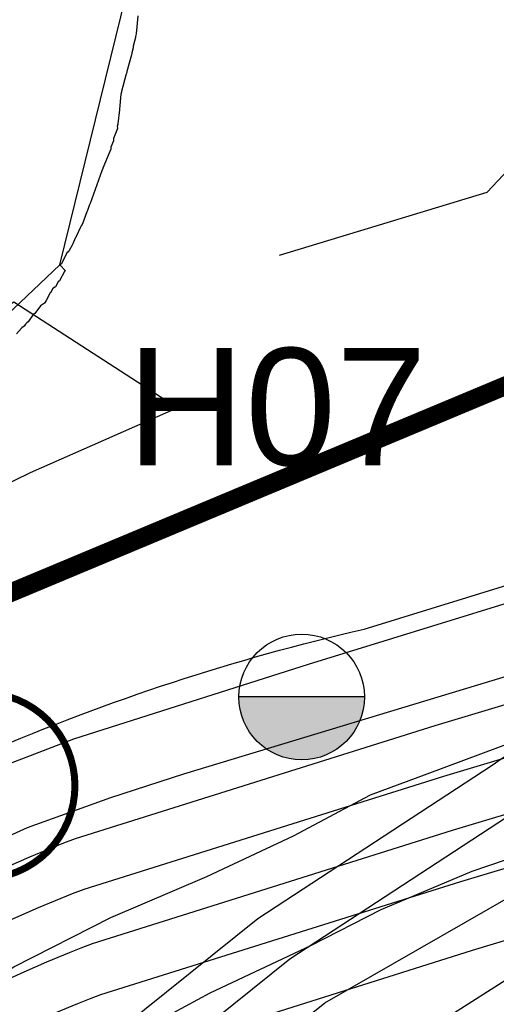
# Model space of a CAD drawing. Extents: x 158343 to 162498, y 431347 to 434500.
# Tile 97 of 220: x 159534 to 159560, y 433827 to 433879. Entities that reach past the tile are written whole.
import ezdxf

# ---------------------------------------------------------------- set-up
doc = ezdxf.new("R2010")
doc.units = 0
doc.header["$LTSCALE"] = 10
doc.header["$MEASUREMENT"] = 0
for name, color, linetype in [('000_arcering', 8, 'CONTINUOUS'), ('1.1-ALGEMEEN_VERKLARING', 7, 'CONTINUOUS'), ('bestaand 008m', 8, 'CONTINUOUS'), ('bestaand 009m', 8, 'CONTINUOUS'), ('bestaand 010m', 8, 'CONTINUOUS'), ('bestaand 011m', 8, 'CONTINUOUS'), ('bestaand 012m', 8, 'CONTINUOUS'), ('bestaande dijk', 8, 'CONTINUOUS'), ('BORING-MWH-ASFALT', 7, 'CONTINUOUS'), ('def. con-hoogtelijn (index)', 8, 'CONTINUOUS'), ('nieuw009m', 8, 'CONTINUOUS'), ('nieuw010m', 8, 'CONTINUOUS'), ('nieuw011m', 8, 'CONTINUOUS'), ('nieuw012m', 8, 'CONTINUOUS')]:
    doc.layers.add(name, color=color, linetype=linetype)
doc.layers.add('000_onzichtbaar', color=8, linetype='CONTINUOUS', plot=False)
doc.layers.add('MEET', color=6, linetype='CONTINUOUS', plot=False)
doc.styles.get("Standard").update_dxf_attribs({"font": 'arial.ttf'})

# ---------------------------------------------------------------- blocks, each defined once
blk = doc.blocks.new('bestaande hoogtelijnen')
at = {"layer": 'def. con-hoogtelijn (index)'}
for p, q in [((-127.432, -187.114), (-127.502, -187.89)), ((-127.432, -187.114), (-127.502, -187.89)), ((-127.432, -187.114), (-127.502, -187.89)), ((-127.502, -187.912), (-127.514, -188.003)), ((-127.502, -187.912), (-127.514, -188.003)), ((-127.502, -187.912), (-127.514, -188.003)), ((-127.502, -187.89), (-127.502, -187.912)), ((-127.502, -187.89), (-127.502, -187.912)), ((-127.502, -187.89), (-127.502, -187.912)), ((-127.548, -188.253), (-127.681, -188.729)), ((-127.548, -188.253), (-127.681, -188.729)), ((-127.548, -188.253), (-127.681, -188.729)), ((-127.511, -188.072), (-127.548, -188.211)), ((-127.511, -188.072), (-127.548, -188.211)), ((-127.511, -188.072), (-127.548, -188.211)), ((-127.548, -188.211), (-127.548, -188.253)), ((-127.548, -188.211), (-127.548, -188.253)), ((-127.548, -188.211), (-127.548, -188.253)), ((-127.514, -188.003), (-127.511, -188.072)), ((-127.514, -188.003), (-127.511, -188.072)), ((-127.514, -188.003), (-127.511, -188.072)), ((-127.681, -188.806), (-127.751, -189.078)), ((-127.681, -188.806), (-127.751, -189.078)), ((-127.681, -188.806), (-127.751, -189.078)), ((-127.681, -188.729), (-127.681, -188.806)), ((-127.681, -188.729), (-127.681, -188.806)), ((-127.681, -188.729), (-127.681, -188.806)), ((-127.763, -189.192), (-128.011, -190.078)), ((-127.763, -189.192), (-128.011, -190.078)), ((-127.763, -189.192), (-128.011, -190.078)), ((-127.752, -189.095), (-127.763, -189.192)), ((-127.752, -189.095), (-127.763, -189.192)), ((-127.752, -189.095), (-127.763, -189.192)), ((-127.751, -189.078), (-127.752, -189.095)), ((-127.751, -189.078), (-127.752, -189.095)), ((-127.751, -189.078), (-127.752, -189.095)), ((-128.011, -190.078), (-128.014, -190.1)), ((-128.011, -190.078), (-128.014, -190.1)), ((-128.011, -190.078), (-128.014, -190.1)), ((-128.065, -190.266), (-128.29, -191.15)), ((-128.065, -190.266), (-128.29, -191.15)), ((-128.065, -190.266), (-128.29, -191.15)), ((-128.046, -190.212), (-128.065, -190.266)), ((-128.046, -190.212), (-128.065, -190.266)), ((-128.046, -190.212), (-128.065, -190.266)), ((-128.036, -190.181), (-128.046, -190.212)), ((-128.036, -190.181), (-128.046, -190.212)), ((-128.036, -190.181), (-128.046, -190.212)), ((-128.014, -190.1), (-128.036, -190.181)), ((-128.014, -190.1), (-128.036, -190.181)), ((-128.014, -190.1), (-128.036, -190.181)), ((-128.324, -191.276), (-128.405, -192.078)), ((-128.324, -191.276), (-128.405, -192.078)), ((-128.324, -191.276), (-128.405, -192.078)), ((-128.307, -191.233), (-128.324, -191.276)), ((-128.307, -191.233), (-128.324, -191.276)), ((-128.307, -191.233), (-128.324, -191.276)), ((-128.299, -191.172), (-128.307, -191.233)), ((-128.299, -191.172), (-128.307, -191.233)), ((-128.299, -191.172), (-128.307, -191.233)), ((-128.29, -191.15), (-128.299, -191.172)), ((-128.29, -191.15), (-128.299, -191.172)), ((-128.29, -191.15), (-128.299, -191.172)), ((-128.412, -192.124), (-128.5, -192.867)), ((-128.412, -192.124), (-128.5, -192.867)), ((-128.412, -192.124), (-128.5, -192.867)), ((-128.408, -192.098), (-128.412, -192.124)), ((-128.408, -192.098), (-128.412, -192.124)), ((-128.408, -192.098), (-128.412, -192.124)), ((-128.405, -192.078), (-128.408, -192.098)), ((-128.405, -192.078), (-128.408, -192.098)), ((-128.405, -192.078), (-128.408, -192.098)), ((-128.519, -193.116), (-128.731, -193.653)), ((-128.519, -193.116), (-128.731, -193.653)), ((-128.519, -193.116), (-128.731, -193.653)), ((-128.5, -192.889), (-128.52, -193.003)), ((-128.5, -192.889), (-128.52, -193.003)), ((-128.5, -192.889), (-128.52, -193.003)), ((-128.52, -193.003), (-128.518, -193.079)), ((-128.52, -193.003), (-128.518, -193.079)), ((-128.52, -193.003), (-128.518, -193.079)), ((-128.518, -193.079), (-128.519, -193.116)), ((-128.518, -193.079), (-128.519, -193.116)), ((-128.518, -193.079), (-128.519, -193.116)), ((-128.5, -192.867), (-128.5, -192.889)), ((-128.5, -192.867), (-128.5, -192.889)), ((-128.5, -192.867), (-128.5, -192.889)), ((-128.732, -193.766), (-128.863, -194.11)), ((-128.732, -193.766), (-128.863, -194.11)), ((-128.732, -193.766), (-128.863, -194.11)), ((-128.73, -193.742), (-128.732, -193.766)), ((-128.73, -193.742), (-128.732, -193.766)), ((-128.73, -193.742), (-128.732, -193.766)), ((-128.731, -193.653), (-128.73, -193.742)), ((-128.731, -193.653), (-128.73, -193.742)), ((-128.731, -193.653), (-128.73, -193.742)), ((-128.874, -194.215), (-128.918, -194.345)), ((-128.874, -194.215), (-128.918, -194.345)), ((-128.874, -194.215), (-128.918, -194.345)), ((-128.863, -194.11), (-128.874, -194.215)), ((-128.863, -194.11), (-128.874, -194.215)), ((-128.863, -194.11), (-128.874, -194.215)), ((-108.768, -196.507), (-106.633, -194.225)), ((-108.768, -196.507), (-106.633, -194.225)), ((-108.768, -196.507), (-106.633, -194.225)), ((-128.918, -194.345), (-129.288, -195.223)), ((-128.918, -194.345), (-129.288, -195.223)), ((-128.918, -194.345), (-129.288, -195.223)), ((-129.297, -195.249), (-129.353, -195.373)), ((-129.297, -195.249), (-129.353, -195.373)), ((-129.297, -195.249), (-129.353, -195.373)), ((-129.288, -195.223), (-129.297, -195.249)), ((-129.288, -195.223), (-129.297, -195.249)), ((-129.288, -195.223), (-129.297, -195.249)), ((-129.355, -195.377), (-129.966, -197.107)), ((-129.355, -195.377), (-129.966, -197.107)), ((-129.355, -195.377), (-129.966, -197.107)), ((-129.354, -195.375), (-129.355, -195.377)), ((-129.354, -195.375), (-129.355, -195.377)), ((-129.354, -195.375), (-129.355, -195.377)), ((-129.353, -195.373), (-129.354, -195.375)), ((-129.353, -195.373), (-129.354, -195.375)), ((-129.353, -195.373), (-129.354, -195.375)), ((-119.852, -199.872), (-108.768, -196.507)), ((-119.852, -199.872), (-108.768, -196.507)), ((-119.852, -199.872), (-108.768, -196.507)), ((-130.039, -197.271), (-130.119, -197.482)), ((-130.039, -197.271), (-130.119, -197.482)), ((-130.039, -197.271), (-130.119, -197.482)), ((-130.019, -197.229), (-130.039, -197.271)), ((-130.019, -197.229), (-130.039, -197.271)), ((-130.019, -197.229), (-130.039, -197.271)), ((-130.001, -197.188), (-130.019, -197.229)), ((-130.001, -197.188), (-130.019, -197.229)), ((-130.001, -197.188), (-130.019, -197.229)), ((-129.966, -197.107), (-130.001, -197.188)), ((-129.966, -197.107), (-130.001, -197.188)), ((-129.966, -197.107), (-130.001, -197.188)), ((-130.157, -197.566), (-130.368, -198.138)), ((-130.157, -197.566), (-130.368, -198.138)), ((-130.157, -197.566), (-130.368, -198.138)), ((-130.119, -197.482), (-130.157, -197.566)), ((-130.119, -197.482), (-130.157, -197.566)), ((-130.119, -197.482), (-130.157, -197.566)), ((-130.479, -198.377), (-130.72, -198.878)), ((-130.479, -198.377), (-130.72, -198.878)), ((-130.479, -198.377), (-130.72, -198.878)), ((-130.448, -198.31), (-130.479, -198.377)), ((-130.448, -198.31), (-130.479, -198.377)), ((-130.448, -198.31), (-130.479, -198.377)), ((-130.405, -198.234), (-130.448, -198.31)), ((-130.405, -198.234), (-130.448, -198.31)), ((-130.405, -198.234), (-130.448, -198.31)), ((-130.37, -198.142), (-130.405, -198.234)), ((-130.37, -198.142), (-130.405, -198.234)), ((-130.37, -198.142), (-130.405, -198.234)), ((-130.368, -198.138), (-130.37, -198.142)), ((-130.368, -198.138), (-130.37, -198.142)), ((-130.368, -198.138), (-130.37, -198.142)), ((-130.765, -198.959), (-130.904, -199.266)), ((-130.765, -198.959), (-130.904, -199.266)), ((-130.765, -198.959), (-130.904, -199.266)), ((-130.744, -198.924), (-130.765, -198.959)), ((-130.744, -198.924), (-130.765, -198.959)), ((-130.744, -198.924), (-130.765, -198.959)), ((-130.72, -198.878), (-130.744, -198.924)), ((-130.72, -198.878), (-130.744, -198.924)), ((-130.72, -198.878), (-130.744, -198.924)), ((-130.939, -199.335), (-131.085, -199.618)), ((-130.939, -199.335), (-131.085, -199.618)), ((-130.939, -199.335), (-131.085, -199.618)), ((-130.904, -199.266), (-130.939, -199.335)), ((-130.904, -199.266), (-130.939, -199.335)), ((-130.904, -199.266), (-130.939, -199.335)), ((-131.222, -199.751), (-131.509, -200.34)), ((-131.222, -199.751), (-131.509, -200.34)), ((-131.222, -199.751), (-131.509, -200.34)), ((-131.153, -199.695), (-131.222, -199.751)), ((-131.153, -199.695), (-131.222, -199.751)), ((-131.153, -199.695), (-131.222, -199.751)), ((-131.085, -199.618), (-131.153, -199.695)), ((-131.085, -199.618), (-131.153, -199.695)), ((-131.085, -199.618), (-131.153, -199.695)), ((-119.852, -199.872), (-119.852, -199.872)), ((-119.852, -199.872), (-119.852, -199.872)), ((-119.852, -199.872), (-119.852, -199.872)), ((-131.59, -200.383), (-131.592, -200.388)), ((-131.59, -200.383), (-131.592, -200.388)), ((-131.59, -200.383), (-131.592, -200.388)), ((-131.592, -200.388), (-131.281, -200.715)), ((-131.592, -200.388), (-131.281, -200.715)), ((-131.592, -200.388), (-131.281, -200.715)), ((-131.509, -200.34), (-131.59, -200.383)), ((-131.509, -200.34), (-131.59, -200.383)), ((-131.509, -200.34), (-131.59, -200.383)), ((-131.337, -200.744), (-131.603, -201.232)), ((-131.337, -200.744), (-131.603, -201.232)), ((-131.337, -200.744), (-131.603, -201.232)), ((-131.281, -200.715), (-131.337, -200.744)), ((-131.281, -200.715), (-131.337, -200.744)), ((-131.281, -200.715), (-131.337, -200.744)), ((-131.958, -201.648), (-132.095, -201.873)), ((-131.958, -201.648), (-132.095, -201.873)), ((-131.958, -201.648), (-132.095, -201.873)), ((-131.826, -201.563), (-131.958, -201.648)), ((-131.826, -201.563), (-131.958, -201.648)), ((-131.826, -201.563), (-131.958, -201.648)), ((-131.687, -201.286), (-131.826, -201.563)), ((-131.687, -201.286), (-131.826, -201.563)), ((-131.687, -201.286), (-131.826, -201.563)), ((-131.603, -201.232), (-131.687, -201.286)), ((-131.603, -201.232), (-131.687, -201.286)), ((-131.603, -201.232), (-131.687, -201.286)), ((-132.101, -201.876), (-132.325, -202.284)), ((-132.101, -201.876), (-132.325, -202.284)), ((-132.101, -201.876), (-132.325, -202.284)), ((-132.095, -201.873), (-132.101, -201.876)), ((-132.095, -201.873), (-132.101, -201.876)), ((-132.095, -201.873), (-132.101, -201.876)), ((-132.631, -202.58), (-132.929, -202.977)), ((-132.631, -202.58), (-132.929, -202.977)), ((-132.631, -202.58), (-132.929, -202.977)), ((-132.408, -202.429), (-132.631, -202.58)), ((-132.408, -202.429), (-132.631, -202.58)), ((-132.408, -202.429), (-132.631, -202.58)), ((-132.378, -202.376), (-132.408, -202.429)), ((-132.378, -202.376), (-132.408, -202.429)), ((-132.378, -202.376), (-132.408, -202.429)), ((-132.325, -202.284), (-132.378, -202.376)), ((-132.325, -202.284), (-132.378, -202.376)), ((-132.325, -202.284), (-132.378, -202.376)), ((-133.009, -203.044), (-133.273, -203.426)), ((-133.009, -203.044), (-133.273, -203.426)), ((-133.009, -203.044), (-133.273, -203.426)), ((-132.966, -203.007), (-133.009, -203.044)), ((-132.966, -203.007), (-133.009, -203.044)), ((-132.966, -203.007), (-133.009, -203.044)), ((-132.929, -202.977), (-132.966, -203.007)), ((-132.929, -202.977), (-132.966, -203.007)), ((-132.929, -202.977), (-132.966, -203.007)), ((-133.547, -203.7), (-133.617, -203.755)), ((-133.547, -203.7), (-133.617, -203.755)), ((-133.547, -203.7), (-133.617, -203.755)), ((-133.488, -203.661), (-133.547, -203.7)), ((-133.488, -203.661), (-133.547, -203.7)), ((-133.488, -203.661), (-133.547, -203.7)), ((-133.415, -203.558), (-133.488, -203.661)), ((-133.415, -203.558), (-133.488, -203.661)), ((-133.415, -203.558), (-133.488, -203.661)), ((-133.356, -203.485), (-133.415, -203.558)), ((-133.356, -203.485), (-133.415, -203.558)), ((-133.356, -203.485), (-133.415, -203.558)), ((-133.273, -203.426), (-133.356, -203.485)), ((-133.273, -203.426), (-133.356, -203.485)), ((-133.273, -203.426), (-133.356, -203.485)), ((-133.617, -203.755), (-133.901, -204.072)), ((-133.617, -203.755), (-133.901, -204.072)), ((-133.617, -203.755), (-133.901, -204.072))]:
    blk.add_line(p, q, dxfattribs=at)
blk = doc.blocks.new('BO-ASFALT')
at = {"layer": 'BORING-MWH-ASFALT', "linetype": 'Continuous'}
blk.add_hatch(color=256, dxfattribs=at).paths.add_polyline_path([(1.341, 0), (-1.341, 0, 1)])
at = {"layer": 'BORING-MWH-ASFALT'}
blk.add_line((1.341, 0), (-1.341, 0), dxfattribs=at)
at = {"layer": 'BORING-MWH-ASFALT', "linetype": 'Continuous'}
blk.add_line((1.341, 0), (-1.341, 0), dxfattribs=at)
at = {"layer": 'BORING-MWH-ASFALT'}
blk.add_circle((0, 0), 1.341, dxfattribs=at)
blk.add_attdef('BNO', (-1.355, 2.177), '', height=2.5, dxfattribs=at)

msp = doc.modelspace()

# ---------------------------------------------------------------- linework, layer by layer
at = {"layer": '000_onzichtbaar', "flags": 128}
for points in [[(159486.29, 433827.52), (159488.99, 433829.17), (159491.63, 433830.73), (159496.85, 433833.79), (159503.33, 433837.81), (159508.31, 433840.66), (159518.45, 433846.66), (159520.79, 433848.19), (159524.24, 433849.93), (159529.46, 433852.45), (159534.65, 433854.97), (159542.48, 433858.42), (159533.75, 433864.06), (159516.92, 433853.68), (159508.52, 433849.39), (159495.95, 433843.18)], [(159485.39, 433796.62), (159487.58, 433797.76), (159489.59, 433798.6), (159491.72, 433799.74), (159494.6, 433801.33), (159497.42, 433803.91), (159501.86, 433806.67), (159504.23, 433808.68), (159508.19, 433811.98), (159514.28, 433815.91), (159520.4, 433820.02), (159526.4, 433823.74), (159533.75, 433828.6), (159538.94, 433831.24), (159544.07, 433833.43), (159548.69, 433835.59), (159552.8, 433837.78), (159555.83, 433838.89), (159560.66, 433840.69)], [(159485.39, 433796.62), (159487.58, 433797.76), (159489.59, 433798.6), (159491.72, 433799.74), (159494.6, 433801.33), (159497.42, 433803.91), (159501.86, 433806.67), (159504.23, 433808.68), (159508.19, 433811.98), (159514.28, 433815.91), (159520.4, 433820.02), (159526.4, 433823.74), (159533.75, 433828.6), (159538.94, 433831.24), (159544.07, 433833.43), (159548.69, 433835.59), (159552.8, 433837.78), (159555.83, 433838.89), (159560.66, 433840.69)], [(159485.87, 433789.6), (159488.72, 433791.52), (159491.66, 433792.99), (159495.29, 433794.55), (159497.84, 433796.26), (159502.67, 433799.47), (159509.12, 433803.76), (159516.92, 433810.51), (159524.66, 433815.58), (159534.35, 433821.4), (159538.97, 433824.37), (159544.25, 433827.22), (159549.62, 433829.74), (159553.37, 433831.66), (159558.23, 433833.7), (159562.73, 433835.23)], [(159485.87, 433789.6), (159488.72, 433791.52), (159491.66, 433792.99), (159495.29, 433794.55), (159497.84, 433796.26), (159502.67, 433799.47), (159509.12, 433803.76), (159516.92, 433810.51), (159524.66, 433815.58), (159534.35, 433821.4), (159538.97, 433824.37), (159544.25, 433827.22), (159549.62, 433829.74), (159553.37, 433831.66), (159558.23, 433833.7), (159562.73, 433835.23)]]:
    msp.add_lwpolyline(points, dxfattribs=at)
at = {"layer": '1.1-ALGEMEEN_VERKLARING', "const_width": 0.375}
msp.add_lwpolyline([(159532.06, 433843.225, -1), (159532.06, 433833.305, -1), (159532.06, 433843.225)], format="xyb", dxfattribs=at)
at = {"layer": 'bestaand 008m'}
msp.add_lwpolyline([(159226.905, 433675.163), (159248.422, 433677.919, 0.015118), (159287.105, 433688.407, 0.006661), (159314.35, 433698.207, 0.026737), (159357.316, 433717.171), (159389.951, 433735.938, 0.00482), (159407.44, 433746.122), (159417.535, 433754.401), (159433.284, 433765.313), (159451.189, 433774.836), (159468.354, 433781.059), (159485.283, 433788.578), (159498.416, 433797.068), (159502.727, 433800.582), (159520.731, 433813.222, -0.069995), (159539.049, 433823.428), (159558.253, 433829.494), (159593.287, 433840.053), (159628.09, 433851.031), (159653.122, 433858.701), (159670.831, 433863.78), (159687.638, 433867.361)], format="xyb", dxfattribs=at)
at = {"layer": 'bestaand 009m'}
msp.add_lwpolyline([(159225.546, 433678.194), (159247.13, 433681.201, 0.015084), (159286.026, 433691.737, 0.006644), (159313.116, 433701.482, 0.026661), (159355.62, 433720.235), (159371.88, 433729.316), (159388.27, 433739.735, 0.038795), (159405.686, 433753.721), (159414.972, 433760.512), (159430.845, 433771.487), (159449.101, 433780.317), (159466.492, 433785.878), (159483.696, 433792.743), (159497.146, 433800.723), (159501.41, 433803.936), (159520.07, 433816.958, -0.069995), (159538.407, 433827.13), (159557.623, 433833.161), (159592.676, 433843.655), (159627.499, 433854.568), (159652.546, 433862.191), (159670.264, 433867.238), (159687.078, 433870.787)], format="xyb", dxfattribs=at)
at = {"layer": 'bestaand 010m'}
msp.add_lwpolyline([(159224.169, 433681.926), (159246.085, 433685.578, 0.015052), (159284.639, 433696.018, 0.006623), (159311.529, 433705.693, 0.026561), (159353.44, 433724.176), (159385.82, 433743.672, 0.084407), (159407.65, 433758.566), (159413.668, 433763.621), (159429.819, 433773.929), (159448.072, 433782.766), (159465.46, 433788.334), (159482.662, 433795.207), (159496.108, 433803.192), (159500.462, 433806.476), (159519.624, 433819.686, -0.069995), (159537.961, 433829.858), (159557.177, 433835.888), (159592.23, 433846.382), (159627.053, 433857.296), (159652.1, 433864.919), (159669.818, 433869.966), (159686.631, 433873.515)], format="xyb", dxfattribs=at)
at = {"layer": 'bestaand 011m'}
for points in [[(159185.542, 433688.827), (159241.563, 433702.436, 0.067536), (159407.807, 433777.572), (159422.191, 433789.167, -0.055187), (159443.396, 433799.049), (159464.746, 433805.664, 0.041657), (159483.099, 433813.946), (159490.067, 433817.871), (159494.455, 433821.564), (159499.56, 433826.668), (159504.603, 433832.746), (159510.32, 433839.314), (159515.854, 433846.287), (159521.06, 433850.948), (159525.585, 433855.982), (159536.208, 433866.049), (159542.187, 433890.34), (159543.154, 433918.392), (159539.041, 433936.464), (159539.861, 433967.533), (159543.947, 433985.716)], [(159484.295, 433814.62), (159490.067, 433817.871), (159494.455, 433821.564), (159499.56, 433826.668), (159504.603, 433832.746), (159510.32, 433839.314), (159515.854, 433846.287), (159521.06, 433850.948), (159525.585, 433855.982), (159536.208, 433866.049), (159542.187, 433890.34), (159543.154, 433918.392), (159539.041, 433936.464), (159539.861, 433967.533), (159544.004, 433985.972), (159516.46, 433901.001, -0.319876), (159484.918, 433889.11)], [(159686.161, 433876.388), (159669.348, 433872.839), (159651.63, 433867.792), (159626.583, 433860.169), (159591.76, 433849.255), (159556.707, 433838.761), (159537.491, 433832.731, 0.069995), (159519.154, 433822.559), (159499.136, 433809.161), (159494.931, 433805.981), (159481.496, 433797.978), (159464.303, 433791.083), (159446.923, 433785.492), (159428.681, 433776.63), (159412.55, 433766.456), (159405.742, 433761.202, -0.019527), (159383.821, 433747.163), (159350.974, 433728.812, -0.026492), (159309.677, 433710.606, -0.006598), (159283.02, 433701.014, -0.015015), (159244.865, 433690.684), (159222.55, 433685.97, 0.057891)]]:
    msp.add_lwpolyline(points, format="xyb", dxfattribs=at)
at = {"layer": 'bestaand 012m'}
for points in [[(159408.885, 433775.04), (159423.275, 433786.584, -0.055187), (159444.48, 433796.466), (159465.83, 433803.081, 0.041657), (159484.182, 433811.363), (159495.991, 433818.466), (159513.628, 433829.953, -0.08973), (159552.466, 433846.622), (159613.74, 433865.488), (159648.929, 433876.048), (159666.806, 433880.573), (159684.844, 433884.184), (159695.532, 433886.456), (159710.448, 433891.176), (159724.589, 433898.525), (159742.335, 433909.289), (159760.197, 433919.999), (159772.819, 433927.05, 0.271352), (159781.337, 433942.138), (159778.215, 433967.971), (159772.415, 434009.44)], [(159484.182, 433811.363), (159495.991, 433818.466), (159513.628, 433829.953, -0.08973), (159552.466, 433846.622), (159613.74, 433865.488), (159648.929, 433876.048), (159666.806, 433880.573), (159684.844, 433884.184), (159695.532, 433886.456), (159710.448, 433891.176), (159724.589, 433898.525), (159742.335, 433909.289), (159760.197, 433919.999)], [(159189.621, 433679.955, -0.059375), (159221.53, 433688.49), (159244.2, 433693.54, 0.013272), (159282.096, 433703.868, 0.006583), (159308.619, 433713.413, 0.026452), (159349.565, 433731.461), (159382.33, 433749.767, 0.019448), (159403.968, 433763.622), (159411.295, 433769.277), (159427.537, 433779.443), (159445.867, 433788.12), (159463.303, 433793.535), (159480.564, 433800.256), (159494.08, 433808.123), (159498.652, 433811.509), (159518.709, 433825.279, -0.069995), (159537.046, 433835.451), (159556.262, 433841.482), (159591.315, 433851.975), (159626.138, 433862.889), (159651.185, 433870.512), (159668.903, 433875.559), (159685.717, 433879.108)]]:
    msp.add_lwpolyline(points, format="xyb", dxfattribs=at)
at = {"layer": 'bestaande dijk', "flags": 128}
for points in [[(159659.06, 433874.354), (159647.07, 433870.747), (159633.216, 433866.549), (159614.713, 433860.838), (159600.013, 433856.314), (159579.45, 433850.091), (159561.037, 433844.4), (159542.81, 433838.884), (159538.912, 433837.616)], [(159531.247, 433838.572), (159536.961, 433840.757), (159549.496, 433844.75), (159567.269, 433850.222), (159583.319, 433854.985), (159599.882, 433860.195), (159614.031, 433864.531), (159622.523, 433867.138)], [(159538.912, 433837.616), (159534.477, 433836.019), (159530.178, 433834.085)]]:
    msp.add_lwpolyline(points, dxfattribs=at)
at = {"layer": 'MEET', "const_width": 1}
msp.add_lwpolyline([(159217.958, 434088.846), (159435.98, 434020.252), (159504.62, 433836.46), (159784.943, 433953.55), (159866.414, 433734.327), (159822.396, 433519.026), (159655.904, 433512.456), (159222.147, 433324.124), (159221.051, 433289.085), (159066.142, 433159.952), (158988.578, 433123.001), (158887.875, 433065.241), (158810.463, 433043.05), (158594.735, 433280.892), (158643.686, 433366.243), (158736.008, 433394.891), (158840.951, 433432.099), (158907.599, 433472.413), (158902.406, 433599.513), (159112.888, 433678.639), (159214.784, 433765.28), (159227.573, 433847.097)], close=True, dxfattribs=at)
at = {"layer": 'nieuw009m', "flags": 128}
msp.add_lwpolyline([(159468.591, 433780.619), (159494.496, 433790.765, 0.069755), (159526.085, 433805.416), (159541.216, 433814.854), (159552.294, 433822.983), (159564.983, 433831.065, -0.09922), (159578.964, 433837.844), (159599.635, 433844.444), (159627.067, 433852.892), (159667.085, 433862.167), (159693.678, 433868.712), (159713.272, 433875.594), (159730.475, 433885.526), (159750.442, 433898.715), (159769.024, 433909.636), (159780.186, 433915.683)], format="xyb", dxfattribs=at)
at = {"layer": 'nieuw010m', "flags": 128}
msp.add_lwpolyline([(159468.035, 433784.075), (159494.016, 433794.232, 0.067566), (159524.324, 433808.443), (159539.187, 433817.714), (159550.369, 433826.685), (159562.836, 433833.829, -0.098769), (159577.973, 433841.203), (159598.631, 433847.799), (159626.298, 433856.31), (159666.353, 433865.592), (159692.677, 433872.07), (159711.805, 433878.788), (159728.634, 433888.504), (159748.589, 433901.686), (159767.303, 433912.685), (159778.518, 433918.76)], format="xyb", dxfattribs=at)
at = {"layer": 'nieuw011m', "flags": 128}
msp.add_lwpolyline([(159467.557, 433787.037), (159493.083, 433797.13, 0.069216), (159522.816, 433811.037), (159537.449, 433820.166), (159548.497, 433829.029), (159560.994, 433837.197, -0.10076), (159577.12, 433844.08), (159597.771, 433850.674), (159625.639, 433859.239), (159665.726, 433868.527), (159691.82, 433874.949), (159710.547, 433881.526), (159727.056, 433891.057), (159747.001, 433904.232), (159765.828, 433915.298), (159777.089, 433921.398)], format="xyb", dxfattribs=at)
at = {"layer": 'nieuw012m', "flags": 128}
msp.add_lwpolyline([(159467.12, 433789.753), (159492.605, 433799.84, 0.06873), (159521.435, 433813.417), (159535.855, 433822.413), (159546.782, 433831.178), (159559.305, 433839.367, -0.10035), (159576.336, 433846.717), (159596.982, 433853.31), (159625.035, 433861.924), (159665.151, 433871.217), (159691.034, 433877.587), (159709.394, 433884.036), (159725.609, 433893.397), (159745.546, 433906.567), (159775.78, 433923.816)], format="xyb", dxfattribs=at)

# ---------------------------------------------------------------- block references
at = {"layer": '000_arcering'}
msp.add_blockref('bestaande hoogtelijnen', (159667.804, 434066.432), dxfattribs=at)
at = {"layer": 'BORING-MWH-ASFALT'}
ref = msp.add_blockref('BO-ASFALT', (159549.129, 433842.997), dxfattribs=dict(at, xscale=2.5, yscale=2.5, zscale=2.5))
ref.add_attrib('BNO', 'H07', (159539.803, 433855.356), dxfattribs={"height": 6.25})

doc.saveas('drawing.dxf')
